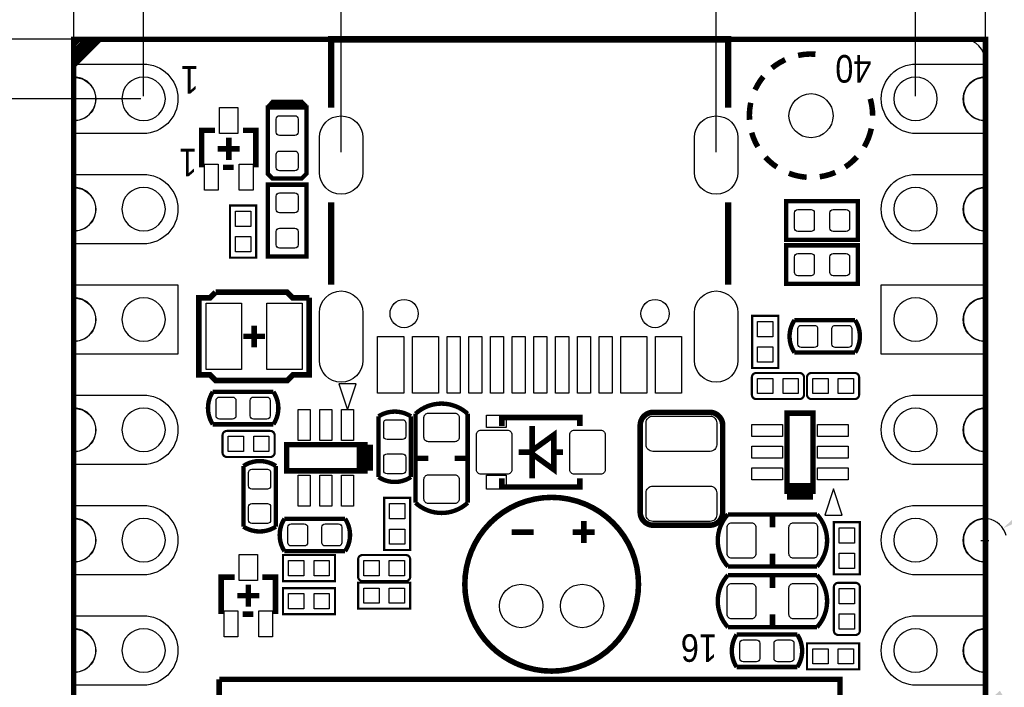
# Model space of a CAD drawing. Extents: x -3.1 to 72.3, y -97.3 to -26.1.
# Tile 13 of 15: x 23.1 to 45.8, y -55.9 to -40.5. Entities that reach past the tile are written whole.
import ezdxf
from ezdxf.enums import TextEntityAlignment as Align

# ---------------------------------------------------------------- set-up
doc = ezdxf.new("R2010")
doc.units = 0
doc.header["$MEASUREMENT"] = 0
doc.layers.get('0').update_dxf_attribs({"linetype": 'CONTINUOUS'})
doc.layers.get('Defpoints').update_dxf_attribs({"linetype": 'CONTINUOUS'})
for name, color, linetype in [('BG_OUTLINE', 254, 'CONTINUOUS'), ('PG_SILKSCREEN_TOP', 254, 'CONTINUOUS'), ('PIN_TOP', 94, 'CONTINUOUS')]:
    doc.layers.add(name, color=color, linetype=linetype)
doc.dimstyles.get("Standard").update_dxf_attribs({"dimtxt": 2, "dimasz": 2, "dimexe": 0.18, "dimexo": 0.0625, "dimgap": 0.09, "dimtad": 0, "dimtih": 1, "dimtoh": 1, "dimdec": 4, "dimzin": 0, "dimdsep": 46, "dimtxsty": 'STANDARD', "dimcen": 0.09, "dimadec": 0, "dimazin": 0, "dimtfac": 1, "dimtdec": 4, "dimtofl": 0, "dimtmove": 0, "dimatfit": 3, "dimfxl": 1, "dimtolj": 1, "dimtzin": 0, "dimarcsym": 0})

# ---------------------------------------------------------------- blocks, each defined once
blk = doc.blocks.new('*D10')
at = {"color": 0, "linetype": 'Continuous', "lineweight": -2, "transparency": 16777216}
for p, q in [((25.921, -42.357), (12.005, -42.357)), ((12.185, -44.357), (12.185, -65.397)), ((12.185, -88.617), (12.185, -67.577)), ((25.921, -90.617), (12.005, -90.617))]:
    blk.add_line(p, q, dxfattribs=at)
at = {"color": 0, "linetype": 'Continuous', "transparency": 16777216}
for points in [[(11.851, -44.357), (12.518, -44.357), (12.185, -42.357)], [(11.851, -88.617), (12.518, -88.617), (12.185, -90.617)]]:
    blk.add_solid(points, dxfattribs=at)
at = {"layer": 'Defpoints', "color": 0, "linetype": 'Continuous', "transparency": 16777216}
for p in [(25.983, -42.357), (12.185, -90.617), (25.983, -90.617)]:
    blk.add_point(p, dxfattribs=at)
at = {"color": 0, "linetype": 'Continuous', "transparency": 16777216, "insert": (12.185, -66.487), "char_height": 2, "attachment_point": 5}
blk.add_mtext('\\A1;48.26', dxfattribs=at)
blk = doc.blocks.new('*D11')
at = {"color": 0, "linetype": 'Continuous', "lineweight": -2, "transparency": 16777216}
for p, q in [((24.311, -40.987), (1.866, -40.987)), ((2.046, -42.987), (2.046, -65.397)), ((2.046, -89.987), (2.046, -67.577)), ((24.311, -91.987), (1.866, -91.987))]:
    blk.add_line(p, q, dxfattribs=at)
at = {"color": 0, "linetype": 'Continuous', "transparency": 16777216}
for points in [[(1.712, -42.987), (2.379, -42.987), (2.046, -40.987)], [(1.712, -89.987), (2.379, -89.987), (2.046, -91.987)]]:
    blk.add_solid(points, dxfattribs=at)
at = {"layer": 'Defpoints', "color": 0, "linetype": 'Continuous', "transparency": 16777216}
for p in [(2.046, -40.987), (24.373, -40.987), (24.373, -91.987)]:
    blk.add_point(p, dxfattribs=at)
at = {"color": 0, "linetype": 'Continuous', "transparency": 16777216, "insert": (2.046, -66.487), "char_height": 2, "width": 10.37528, "attachment_point": 5}
blk.add_mtext('\\A1;51.0', dxfattribs=at)
blk = doc.blocks.new('*D15')
at = {"color": 0, "linetype": 'Continuous', "lineweight": -2, "transparency": 16777216}
for p, q in [((47.709, -55.125), (45.882, -56.27)), ((52.292, -55.125), (47.709, -55.125)), ((43.673, -57.597), (43.853, -57.597)), ((43.763, -57.687), (43.763, -57.507))]:
    blk.add_line(p, q, dxfattribs=at)
blk.add_arc((43.763, -57.597), 0.5, 7.1602, 52.6961, dxfattribs=at)
at = {"color": 0, "linetype": 'Continuous', "transparency": 16777216}
blk.add_solid([(45.705, -55.987), (46.059, -56.552), (44.187, -57.332)], dxfattribs=at)
at = {"layer": 'Defpoints', "color": 0, "linetype": 'Continuous', "transparency": 16777216}
for p in [(44.187, -57.332), (43.34, -57.863)]:
    blk.add_point(p, dxfattribs=at)
at = {"color": 0, "linetype": 'Continuous', "transparency": 16777216, "insert": (54.965, -55.125), "char_height": 2, "width": 10.33333, "attachment_point": 5}
blk.add_mtext('\\A1;{\\fSimSun|b0|i0|c134|p2;φ}1.0', dxfattribs=at)
blk = doc.blocks.new('*D16')
at = {"color": 0, "linetype": 'Continuous', "lineweight": -2, "transparency": 16777216}
for p, q in [((49.107, -50.032), (47.441, -51.14)), ((51.107, -50.032), (49.107, -50.032)), ((45.27, -52.524), (45.45, -52.524)), ((45.36, -52.614), (45.36, -52.434))]:
    blk.add_line(p, q, dxfattribs=at)
blk.add_arc((45.36, -52.524), 0.5, 12.9992, 81.6757, dxfattribs=at)
at = {"color": 0, "linetype": 'Continuous', "transparency": 16777216}
blk.add_solid([(47.257, -50.862), (47.626, -51.418), (45.776, -52.248)], dxfattribs=at)
at = {"layer": 'Defpoints', "color": 0, "linetype": 'Continuous', "transparency": 16777216}
for p in [(45.776, -52.248), (44.944, -52.801)]:
    blk.add_point(p, dxfattribs=at)
at = {"color": 0, "linetype": 'Continuous', "transparency": 16777216, "insert": (53.781, -50.032), "char_height": 2, "attachment_point": 5}
blk.add_mtext('\\A1;{\\fSimSun|b0|i0|c134|p2;φ}1.0', dxfattribs=at)
blk = doc.blocks.new('*D17')
at = {"color": 0, "linetype": 'Continuous', "lineweight": -2, "transparency": 16777216}
for p, q in [((30.531, -43.59), (30.531, -37.285)), ((39.171, -43.59), (39.171, -37.285)), ((28.531, -37.465), (26.531, -37.465)), ((41.171, -37.465), (43.171, -37.465))]:
    blk.add_line(p, q, dxfattribs=at)
at = {"color": 0, "linetype": 'Continuous', "transparency": 16777216}
for points in [[(28.531, -37.132), (28.531, -37.799), (30.531, -37.465)], [(41.171, -37.132), (41.171, -37.799), (39.171, -37.465)]]:
    blk.add_solid(points, dxfattribs=at)
at = {"layer": 'Defpoints', "color": 0, "linetype": 'Continuous', "transparency": 16777216}
for p in [(39.171, -37.465), (30.531, -43.652), (39.171, -43.652)]:
    blk.add_point(p, dxfattribs=at)
at = {"color": 0, "linetype": 'Continuous', "transparency": 16777216, "insert": (34.851, -37.465), "char_height": 2, "attachment_point": 5}
blk.add_mtext('\\A1;8.64', dxfattribs=at)
blk = doc.blocks.new('*D20')
at = {"color": 0, "linetype": 'Continuous', "lineweight": -2, "transparency": 16777216}
for p, q in [((24.373, -40.925), (24.373, -27.272)), ((45.374, -40.925), (45.374, -27.272)), ((26.373, -27.452), (32.283, -27.452)), ((43.374, -27.452), (37.463, -27.452))]:
    blk.add_line(p, q, dxfattribs=at)
at = {"color": 0, "linetype": 'Continuous', "transparency": 16777216}
for points in [[(26.373, -27.118), (26.373, -27.785), (24.373, -27.452)], [(43.374, -27.118), (43.374, -27.785), (45.374, -27.452)]]:
    blk.add_solid(points, dxfattribs=at)
at = {"layer": 'Defpoints', "color": 0, "linetype": 'Continuous', "transparency": 16777216}
for p in [(24.373, -27.452), (24.373, -40.987), (45.374, -40.987)]:
    blk.add_point(p, dxfattribs=at)
at = {"color": 0, "linetype": 'Continuous', "transparency": 16777216, "insert": (34.873, -27.452), "char_height": 2, "attachment_point": 5}
blk.add_mtext('\\A1;21.0', dxfattribs=at)
blk = doc.blocks.new('*D21')
at = {"color": 0, "linetype": 'Continuous', "lineweight": -2, "transparency": 16777216}
for p, q in [((25.983, -42.295), (25.983, -32.524)), ((43.763, -42.295), (43.763, -32.524)), ((27.983, -32.704), (31.117, -32.704)), ((41.763, -32.704), (38.63, -32.704))]:
    blk.add_line(p, q, dxfattribs=at)
at = {"color": 0, "linetype": 'Continuous', "transparency": 16777216}
for points in [[(27.983, -32.371), (27.983, -33.037), (25.983, -32.704)], [(41.763, -32.371), (41.763, -33.037), (43.763, -32.704)]]:
    blk.add_solid(points, dxfattribs=at)
at = {"layer": 'Defpoints', "color": 0, "linetype": 'Continuous', "transparency": 16777216}
for p in [(43.763, -32.704), (25.983, -42.357), (43.763, -42.357)]:
    blk.add_point(p, dxfattribs=at)
at = {"color": 0, "linetype": 'Continuous', "transparency": 16777216, "insert": (34.873, -32.704), "char_height": 2, "width": 10.66667, "attachment_point": 5}
blk.add_mtext('\\A1;17.78', dxfattribs=at)

msp = doc.modelspace()

# ---------------------------------------------------------------- linework, layer by layer
at = {"layer": 'BG_OUTLINE'}
for points in [[(45.36998, -57.10461), (45.36998, -55.56435, -1.020488), (45.36998, -54.56461), (45.36998, -53.02435, -1.020488), (45.36998, -52.02461), (45.36998, -50.48435, -1.020488), (45.36998, -49.48461), (45.36998, -47.94435, -1.020488), (45.36998, -46.94461), (45.36998, -45.40435, -1.020488), (45.36998, -44.40461), (45.36998, -42.86435, -1.020488), (45.36998, -41.86461), (45.36998, -41.49453, 0.414149), (44.87011, -40.99466), (24.87015, -40.99466, 0.414224), (24.37003, -41.49453), (24.37003, -41.86461, -1.020355), (24.37003, -42.86435), (24.37003, -44.40461, -1.020355), (24.37003, -45.40435), (24.37003, -46.94461, -1.020355), (24.37003, -47.94435), (24.37003, -49.48461, -1.020355), (24.37003, -50.48435), (24.37003, -52.02461, -1.020355), (24.37003, -53.02435), (24.37003, -54.56461, -1.020355), (24.37003, -55.56435), (24.37003, -57.10461, -1.020355)], [(26.48356, -42.35737, 1), (25.48331, -42.35737)], [(44.26356, -42.35737, 1), (43.26331, -42.35737)], [(25.48331, -42.35737, 1), (26.48356, -42.35737)], [(43.26331, -42.35737, 1), (44.26356, -42.35737)], [(26.48356, -44.89737, 1), (25.48331, -44.89737)], [(44.26356, -44.89737, 1), (43.26331, -44.89737)], [(25.48331, -44.89737, 1), (26.48356, -44.89737)], [(43.26331, -44.89737, 1), (44.26356, -44.89737)], [(26.48356, -47.43737, 1), (25.48331, -47.43737)], [(44.26356, -47.43737, 1), (43.26331, -47.43737)], [(25.48331, -47.43737, 1), (26.48356, -47.43737)], [(43.26331, -47.43737, 1), (44.26356, -47.43737)], [(26.48356, -49.97737, 1), (25.48331, -49.97737)], [(44.26356, -49.97737, 1), (43.26331, -49.97737)], [(25.48331, -49.97737, 1), (26.48356, -49.97737)], [(43.26331, -49.97737, 1), (44.26356, -49.97737)], [(26.48356, -52.51737, 1), (25.48331, -52.51737)], [(44.26356, -52.51737, 1), (43.26331, -52.51737)], [(25.48331, -52.51737, 1), (26.48356, -52.51737)], [(43.26331, -52.51737, 1), (44.26356, -52.51737)], [(26.48356, -55.05737, 1), (25.48331, -55.05737)], [(44.26356, -55.05737, 1), (43.26331, -55.05737)], [(25.48331, -55.05737, 1), (26.48356, -55.05737)], [(43.26331, -55.05737, 1), (44.26356, -55.05737)]]:
    msp.add_lwpolyline(points, format="xyb", dxfattribs=at)
at = {"layer": 'PG_SILKSCREEN_TOP'}
for points, const_width in [([(34.87343, -91.98745), (45.37354, -91.98745), (45.37354, -40.98729), (24.37333, -40.98729), (24.37333, -91.98745), (34.87343, -91.98745)], 0.127), ([(24.37333, -40.98729), (24.4734, -41.08737)], 0.127), ([(24.67356, -40.98729), (24.37333, -41.28727), (24.37333, -41.48742), (24.87345, -40.98729), (24.77338, -40.98729), (24.37333, -41.38734)], 0.127), ([(24.97353, -40.98729), (24.87345, -40.98729), (24.37333, -41.48742), (24.37333, -41.5875), (24.97353, -40.98729)], 0.127), ([(39.44543, -42.56032), (39.44543, -40.98729), (30.30143, -40.98729), (30.30143, -42.56032)], 0.15011), ([(28.85846, -42.55905), (28.96006, -42.44221), (29.62046, -42.44221), (29.71444, -42.54127)], 0.127), ([(28.84576, -44.08051), (28.84576, -42.55651), (29.73476, -42.55651), (29.73476, -44.08051), (29.62046, -44.19481), (28.95244, -44.19481), (28.84576, -44.08813), (28.84576, -44.05511)], 0.1016), ([(27.62605, -43.08406), (27.31897, -43.08406), (27.31897, -43.93395)], 0.127), ([(28.56915, -43.93395), (28.56915, -43.08406), (28.26918, -43.08406)], 0.127), ([(27.94406, -43.76301), (27.94406, -43.25501)], 0.127), ([(27.69006, -43.50901), (28.19806, -43.50901)], 0.127), ([(27.81198, -43.93395), (28.05912, -43.93395)], 0.127), ([(29.73476, -44.33451), (29.73476, -45.98551), (28.84576, -45.98551), (28.84576, -44.33451), (29.73476, -44.33451)], 0.1016), ([(30.30143, -44.74421), (30.30143, -46.64032)], 0.15011), ([(39.44543, -46.64032), (39.44543, -44.74421)], 0.15011), ([(42.43476, -45.60451), (40.78376, -45.60451), (40.78376, -44.71551), (42.43476, -44.71551), (42.43476, -45.60451)], 0.1016), ([(28.57423, -44.81406), (28.57423, -46.01395), (27.97429, -46.01395), (27.97429, -44.81406), (28.57423, -44.81406)], 0.05004), ([(42.43476, -46.62051), (40.78376, -46.62051), (40.78376, -45.73151), (42.43476, -45.73151), (42.43476, -46.62051)], 0.1016), ([(29.79826, -46.93801), (29.79826, -48.71601), (29.41726, -48.71601), (29.29026, -48.84301), (27.63926, -48.84301), (27.51226, -48.71601), (27.25826, -48.71601), (27.25826, -46.93801), (27.51226, -46.93801), (27.63926, -46.81101)], 0.13005), ([(27.63926, -46.81101), (29.29026, -46.81101), (29.41726, -46.93801), (29.79826, -46.93801)], 0.13005), ([(40.60088, -47.35406), (40.60088, -48.55395), (40.00093, -48.55395), (40.00093, -47.35406), (40.60088, -47.35406)], 0.05004), ([(28.52826, -47.57707), (28.52826, -48.07694)], 0.127), ([(40.97426, -47.45363), (42.37126, -47.45363)], 0.1016), ([(28.27832, -47.82701), (28.7782, -47.82701)], 0.127), ([(42.37126, -48.20039), (40.97426, -48.20039)], 0.1016), ([(27.57576, -49.10463), (28.97276, -49.10463)], 0.1016), ([(31.39338, -51.06551), (31.39338, -49.66851)], 0.1016), ([(32.14014, -49.66851), (32.14014, -51.06551)], 0.1016), ([(34.23234, -49.89406), (34.23234, -49.69391), (36.03218, -49.69391), (36.03218, -49.89406)], 0.127), ([(40.80129, -49.59408), (40.80129, -51.39393), (41.40123, -51.39393), (41.40123, -49.59408), (40.80129, -49.59408)], 0.127), ([(28.97276, -49.85139), (27.57576, -49.85139)], 0.1016), ([(34.93236, -49.89406), (34.93236, -51.09395)], 0.127), ([(34.87826, -50.49401), (35.43223, -50.09396), (35.43223, -50.19403)], 0.127), ([(35.43223, -50.09396), (35.43223, -50.89406)], 0.127), ([(29.27934, -50.92098), (31.07918, -50.92098), (31.07918, -50.32103), (29.27934, -50.32103), (29.27934, -50.92098)], 0.127), ([(31.07918, -50.92098), (31.07918, -50.32103)], 0.381), ([(32.54146, -50.63371), (32.28746, -50.63371)], 0.127), ([(33.40506, -50.63371), (33.15106, -50.63371)], 0.127), ([(34.62426, -50.49401), (34.87826, -50.49401)], 0.127), ([(35.43223, -50.79398), (35.43223, -50.89406), (34.87826, -50.49401)], 0.127), ([(35.43223, -50.49401), (35.64026, -50.49401)], 0.127), ([(28.28188, -52.20851), (28.28188, -50.81151)], 0.1016), ([(29.02864, -50.81151), (29.02864, -52.20851)], 0.1016), ([(36.03218, -51.09395), (36.03218, -51.29411), (34.23234, -51.29411), (34.23234, -51.09395)], 0.127), ([(40.80129, -51.39393), (41.40123, -51.39393)], 0.381), ([(31.52368, -52.74495), (31.52368, -51.54506), (32.12363, -51.54506), (32.12363, -52.74495), (31.52368, -52.74495)], 0.05004), ([(40.46626, -51.96721), (40.46626, -52.22121)], 0.127), ([(29.22676, -52.02563), (30.62376, -52.02563)], 0.1016), ([(36.12134, -52.07947), (36.12134, -52.58747)], 0.127), ([(41.88079, -53.30375), (41.88079, -52.10386), (42.48073, -52.10386), (42.48073, -53.30375), (41.88079, -53.30375)], 0.05004), ([(34.46043, -52.33347), (34.96843, -52.33347)], 0.127), ([(35.86734, -52.33347), (36.37534, -52.33347)], 0.127), ([(29.19171, -52.86103), (30.3916, -52.86103), (30.3916, -53.46098), (29.19171, -53.46098), (29.19171, -52.86103)], 0.05004), ([(30.62376, -52.77239), (29.22676, -52.77239)], 0.1016), ([(40.46626, -52.83081), (40.46626, -53.08481)], 0.127), ([(28.07665, -53.37106), (27.76956, -53.37106), (27.76956, -54.22095)], 0.127), ([(28.39466, -54.05001), (28.39466, -53.54201)], 0.127), ([(29.01975, -54.22095), (29.01975, -53.37106), (28.71978, -53.37106)], 0.127), ([(32.12363, -54.09598), (30.92373, -54.09598), (30.92373, -53.49603), (32.12363, -53.49603), (32.12363, -54.09598)], 0.05004), ([(40.46626, -53.36421), (40.46626, -53.61821)], 0.127), ([(28.14066, -53.79601), (28.64866, -53.79601)], 0.127), ([(30.3916, -54.22298), (29.19171, -54.22298), (29.19171, -53.62303), (30.3916, -53.62303), (30.3916, -54.22298)], 0.05004), ([(28.26258, -54.22095), (28.50972, -54.22095)], 0.127), ([(40.46626, -54.22781), (40.46626, -54.48181)], 0.127), ([(39.64076, -54.69263), (41.03776, -54.69263)], 0.1016), ([(42.46321, -55.49298), (41.26331, -55.49298), (41.26331, -54.89303), (42.46321, -54.89303), (42.46321, -55.49298)], 0.05004), ([(41.03776, -55.43939), (39.64076, -55.43939)], 0.1016), ([(38.50081, -55.72361), (27.72384, -55.72361)], 0.127), ([(27.72384, -55.72361), (27.72384, -60.2504), (42.02303, -60.2504), (42.02303, -55.72361), (38.50081, -55.72361)], 0.127)]:
    msp.add_lwpolyline(points, dxfattribs=dict(at, const_width=const_width))
for points, const_width in [([(41.45635, -41.3307, 0.0707), (41.05783, -41.35864)], 0.127), ([(40.76014, -41.45796, 0.063404), (40.4561, -41.6482)], 0.127), ([(40.25646, -41.84785, 0.063426), (40.06596, -42.15188)], 0.127), ([(39.9669, -42.44957, 0.007798), (39.95826, -42.49301)], 0.127), ([(42.77487, -42.74701, 0.069654), (42.72026, -42.35712)], 0.127), ([(39.95826, -42.49301, 0.061689), (39.93845, -42.84149)], 0.127), ([(39.99001, -43.13715, 0.062517), (40.12869, -43.46252)], 0.127), ([(42.58157, -43.46227, 0.079392), (42.74337, -43.04444)], 0.127), ([(40.30446, -43.7023, 0.061338), (40.56761, -43.92861)], 0.127), ([(42.14266, -43.92836, 0.062613), (42.41063, -43.69671)], 0.127), ([(41.55617, -44.15264, 0.065827), (41.91457, -44.05206)], 0.127), ([(40.84548, -44.07238, 0.074119), (41.25417, -44.16331)], 0.127), ([(40.97426, -48.20039, -0.303685), (40.97426, -47.45363)], 0.1016), ([(42.37126, -48.20039, 0.294166), (42.37126, -47.45363)], 0.1016), ([(40.14317, -48.67003), (41.09339, -48.67003, -0.413469), (41.19321, -48.77011), (41.19321, -49.1699, -0.413469), (41.09339, -49.26998), (40.09313, -49.26998, -0.413469), (39.99331, -49.1699), (39.99331, -48.77011, -0.413469), (40.09313, -48.67003), (40.14317, -48.67003)], 0.05004), ([(42.31335, -49.26998), (41.36313, -49.26998, -0.413469), (41.26331, -49.1699), (41.26331, -48.77011, -0.413469), (41.36313, -48.67003), (42.36339, -48.67003, -0.413469), (42.46321, -48.77011), (42.46321, -49.1699, -0.413469), (42.36339, -49.26998), (42.31335, -49.26998)], 0.05004), ([(27.57576, -49.10463, 0.294144), (27.57576, -49.85139)], 0.1016), ([(28.97276, -49.10463, -0.303708), (28.97276, -49.85139)], 0.1016), ([(33.44621, -51.6591), (33.44621, -49.60831, 0.389609), (32.24631, -49.60831)], 0.1016), ([(32.14014, -49.66851, 0.294144), (31.39338, -49.66851)], 0.1016), ([(32.24631, -49.60831), (32.24631, -51.6591, 0.389673), (33.44621, -51.6591)], 0.1016), ([(37.72077, -49.57503), (39.02075, -49.57503, -0.414207), (39.32072, -49.87501), (39.32072, -51.875, -0.414207), (39.02075, -52.17498), (37.72077, -52.17498, -0.414207), (37.4208, -51.875), (37.4208, -49.87501, -0.414207), (37.72077, -49.57503)], 0.127), ([(27.95117, -50.00353), (28.90139, -50.00353, -0.413469), (29.00121, -50.10361), (29.00121, -50.5034, -0.413469), (28.90139, -50.60348), (27.90113, -50.60348, -0.413469), (27.80131, -50.5034), (27.80131, -50.10361, -0.413469), (27.90113, -50.00353), (27.95117, -50.00353)], 0.05004), ([(28.28188, -50.81151, -0.303739), (29.02864, -50.81151)], 0.1016), ([(32.14014, -51.06551, -0.303708), (31.39338, -51.06551)], 0.1016), ([(33.38144, -53.53337, 1), (37.38143, -53.53337, 1), (33.38144, -53.53337)], 0.127), ([(41.49166, -51.92606), (39.44086, -51.92606, 0.389609), (39.44086, -53.12595)], 0.1016), ([(39.44086, -53.12595), (41.49166, -53.12595, 0.389673), (41.49166, -51.92606)], 0.1016), ([(28.28188, -52.20851, 0.294115), (29.02864, -52.20851)], 0.1016), ([(29.22676, -52.02563, 0.294144), (29.22676, -52.77239)], 0.1016), ([(30.62376, -52.02563, -0.303708), (30.62376, -52.77239)], 0.1016), ([(31.97377, -53.46098), (31.02356, -53.46098, -0.413469), (30.92373, -53.3609), (30.92373, -52.96111, -0.413469), (31.02356, -52.86103), (32.02381, -52.86103, -0.413469), (32.12363, -52.96111), (32.12363, -53.3609, -0.413469), (32.02381, -53.46098), (31.97377, -53.46098)], 0.05004), ([(41.49166, -53.32306), (39.44086, -53.32306, 0.389609), (39.44086, -54.52295)], 0.1016), ([(39.44086, -54.52295), (41.49166, -54.52295, 0.389673), (41.49166, -53.32306)], 0.1016), ([(42.48073, -53.65072), (42.48073, -54.60093, -0.413469), (42.38066, -54.70075), (41.98086, -54.70075, -0.413469), (41.88079, -54.60093), (41.88079, -53.60068, -0.413469), (41.98086, -53.50086), (42.38066, -53.50086, -0.413469), (42.48073, -53.60068), (42.48073, -53.65072)], 0.05004), ([(39.64076, -54.69263, 0.294144), (39.64076, -55.43939)], 0.1016), ([(41.03776, -54.69263, -0.303708), (41.03776, -55.43939)], 0.1016)]:
    msp.add_lwpolyline(points, format="xyb", dxfattribs=dict(at, const_width=const_width))
for points in [[(30.67913, -49.52093), (30.87928, -48.92098), (30.47923, -48.92098)], [(33.88233, -49.92403), (33.88233, -49.64412), (34.33216, -49.64412), (34.33216, -49.92403)], [(33.88233, -51.34389), (33.88233, -51.0241), (34.33216, -51.0241), (34.33216, -51.34389)], [(41.87139, -51.34008), (41.67124, -51.94003), (42.07129, -51.94003)]]:
    msp.add_lwpolyline(points, close=True, dxfattribs=at)
at = {"layer": 'PIN_TOP'}
for points in [[(24.37003, -41.5574, -0.0010716), (24.37346, -41.5574), (25.9734, -41.5574, -1), (25.9734, -43.15734), (24.37346, -43.15734, -0.0010716), (24.37003, -43.15733, -0.0010716)], [(45.37354, -43.15734, -0.00003969), (45.37341, -43.15734), (43.77347, -43.15734, -1), (43.77347, -41.5574), (45.37341, -41.5574, -0.00003969), (45.37354, -41.5574, -0.00003969)], [(24.37003, -44.0974, -0.0010716), (24.37346, -44.0974), (25.9734, -44.0974, -1), (25.9734, -45.69734), (24.37346, -45.69734, -0.0010716), (24.37003, -45.69733, -0.0010716)], [(45.37354, -45.69734, -0.00003969), (45.37341, -45.69734), (43.77347, -45.69734, -1), (43.77347, -44.0974), (45.37341, -44.0974, -0.00003969), (45.37354, -44.0974, -0.00003969)], [(24.37003, -49.1774, -0.0010716), (24.37346, -49.1774), (25.9734, -49.1774, -1), (25.9734, -50.77734), (24.37346, -50.77734, -0.0010716), (24.37003, -50.77733, -0.0010716)], [(45.37354, -50.77734, -0.00003969), (45.37341, -50.77734), (43.77347, -50.77734, -1), (43.77347, -49.1774), (45.37341, -49.1774, -0.00003969), (45.37354, -49.1774, -0.00003969)], [(24.37003, -51.7174, -0.0010716), (24.37346, -51.7174), (25.9734, -51.7174, -1), (25.9734, -53.31734), (24.37346, -53.31734, -0.0010716), (24.37003, -53.31733, -0.0010716)], [(45.37354, -53.31734, -0.00003969), (45.37341, -53.31734), (43.77347, -53.31734, -1), (43.77347, -51.7174), (45.37341, -51.7174, -0.00003969), (45.37354, -51.7174, -0.00003969)], [(24.37003, -54.2574, -0.0010716), (24.37346, -54.2574), (25.9734, -54.2574, -1), (25.9734, -55.85734), (24.37346, -55.85734, -0.0010716), (24.37003, -55.85733, -0.0010716)], [(45.37354, -55.85734, -0.00003969), (45.37341, -55.85734), (43.77347, -55.85734, -1), (43.77347, -54.2574), (45.37341, -54.2574, -0.00003969), (45.37354, -54.2574, -0.00003969)]]:
    msp.add_lwpolyline(points, format="xyb", dxfattribs=at)
for points in [[(28.15412, -43.15899), (27.734, -43.15899), (27.734, -42.55905), (28.15412, -42.55905)], [(27.70403, -44.45897), (27.38399, -44.45897), (27.38399, -43.85902), (27.70403, -43.85902)], [(28.50413, -44.45897), (28.18409, -44.45897), (28.18409, -43.85902), (28.50413, -43.85902)], [(28.09887, -44.94626), (28.44965, -44.94626), (28.44965, -45.29704), (28.09887, -45.29704)], [(28.44965, -45.88175), (28.09887, -45.88175), (28.09887, -45.53097), (28.44965, -45.53097)], [(27.42184, -48.58901), (27.42184, -47.06501), (28.23464, -47.06501), (28.23464, -48.58901)], [(28.82188, -48.58901), (28.82188, -47.06501), (29.63468, -47.06501), (29.63468, -48.58901)], [(40.12552, -47.48626), (40.47629, -47.48626), (40.47629, -47.83704), (40.12552, -47.83704)], [(31.97352, -47.83234), (31.97352, -49.13231), (31.37357, -49.13231), (31.37357, -47.83234)], [(32.77336, -47.83234), (32.77336, -49.13231), (32.17341, -49.13231), (32.17341, -47.83234)], [(33.27349, -47.83234), (33.27349, -49.13231), (32.97351, -49.13231), (32.97351, -47.83234)], [(33.77361, -47.83234), (33.77361, -49.13231), (33.47364, -49.13231), (33.47364, -47.83234)], [(34.27349, -47.83234), (34.27349, -49.13231), (33.97351, -49.13231), (33.97351, -47.83234)], [(34.77361, -47.83234), (34.77361, -49.13231), (34.47364, -49.13231), (34.47364, -47.83234)], [(35.27374, -47.83234), (35.27374, -49.13231), (34.97376, -49.13231), (34.97376, -47.83234)], [(35.77361, -47.83234), (35.77361, -49.13231), (35.47364, -49.13231), (35.47364, -47.83234)], [(36.27374, -47.83234), (36.27374, -49.13231), (35.97376, -49.13231), (35.97376, -47.83234)], [(36.77361, -47.83234), (36.77361, -49.13231), (36.47363, -49.13231), (36.47363, -47.83234)], [(37.57345, -47.83234), (37.57345, -49.13231), (36.97351, -49.13231), (36.97351, -47.83234)], [(38.37355, -47.83234), (38.37355, -49.13231), (37.77361, -49.13231), (37.77361, -47.83234)], [(40.47629, -48.42175), (40.12552, -48.42175), (40.12552, -48.07097), (40.47629, -48.07097)], [(40.12552, -49.14539), (40.12552, -48.79462), (40.47629, -48.79462), (40.47629, -49.14539)], [(41.06113, -48.79449), (41.06113, -49.14527), (40.71035, -49.14527), (40.71035, -48.79449)], [(41.39552, -49.14539), (41.39552, -48.79462), (41.74629, -48.79462), (41.74629, -49.14539)], [(42.33113, -48.79449), (42.33113, -49.14527), (41.98035, -49.14527), (41.98035, -48.79449)], [(29.53969, -49.50976), (29.81909, -49.50976), (29.81909, -50.22096), (29.53969, -50.22096)], [(30.03956, -49.50976), (30.31896, -49.50976), (30.31896, -50.22096), (30.03956, -50.22096)], [(30.53943, -49.50976), (30.81883, -49.50976), (30.81883, -50.22096), (30.53943, -50.22096)], [(40.70121, -49.85443), (40.70121, -50.13383), (39.99001, -50.13383), (39.99001, -49.85443)], [(42.21251, -49.85443), (42.21251, -50.13383), (41.50131, -50.13383), (41.50131, -49.85443)], [(27.93352, -50.47889), (27.93352, -50.12812), (28.28429, -50.12812), (28.28429, -50.47889)], [(28.86913, -50.12799), (28.86913, -50.47877), (28.51835, -50.47877), (28.51835, -50.12799)], [(40.70121, -50.35431), (40.70121, -50.63371), (39.99001, -50.63371), (39.99001, -50.35431)], [(42.21251, -50.35431), (42.21251, -50.63371), (41.50131, -50.63371), (41.50131, -50.35431)], [(29.53969, -51.02106), (29.81909, -51.02106), (29.81909, -51.73226), (29.53969, -51.73226)], [(30.03956, -51.02106), (30.31896, -51.02106), (30.31896, -51.73226), (30.03956, -51.73226)], [(30.53943, -51.02106), (30.81883, -51.02106), (30.81883, -51.73226), (30.53943, -51.73226)], [(40.70121, -50.85418), (40.70121, -51.13358), (39.99001, -51.13358), (39.99001, -50.85418)], [(42.21251, -50.85418), (42.21251, -51.13358), (41.50131, -51.13358), (41.50131, -50.85418)], [(31.64827, -51.67726), (31.99904, -51.67726), (31.99904, -52.02804), (31.64827, -52.02804)], [(31.99904, -52.61275), (31.64827, -52.61275), (31.64827, -52.26197), (31.99904, -52.26197)], [(42.00537, -52.23606), (42.35615, -52.23606), (42.35615, -52.58684), (42.00537, -52.58684)], [(42.35615, -53.17155), (42.00537, -53.17155), (42.00537, -52.82077), (42.35615, -52.82077)], [(28.60471, -53.44599), (28.1846, -53.44599), (28.1846, -52.84605), (28.60471, -52.84605)], [(29.32392, -53.33639), (29.32392, -52.98562), (29.67469, -52.98562), (29.67469, -53.33639)], [(30.25952, -52.98549), (30.25952, -53.33627), (29.90875, -53.33627), (29.90875, -52.98549)], [(31.05594, -53.33639), (31.05594, -52.98562), (31.40672, -52.98562), (31.40672, -53.33639)], [(31.99155, -52.98549), (31.99155, -53.33627), (31.64078, -53.33627), (31.64078, -52.98549)], [(31.05594, -53.97139), (31.05594, -53.62062), (31.40672, -53.62062), (31.40672, -53.97139)], [(31.99155, -53.62049), (31.99155, -53.97127), (31.64078, -53.97127), (31.64078, -53.62049)], [(42.00537, -53.63306), (42.35615, -53.63306), (42.35615, -53.98384), (42.00537, -53.98384)], [(29.32392, -54.09839), (29.32392, -53.74762), (29.67469, -53.74762), (29.67469, -54.09839)], [(30.25952, -53.74749), (30.25952, -54.09827), (29.90875, -54.09827), (29.90875, -53.74749)], [(28.15463, -54.74597), (27.83459, -54.74597), (27.83459, -54.14602), (28.15463, -54.14602)], [(28.95473, -54.74597), (28.63469, -54.74597), (28.63469, -54.14602), (28.95473, -54.14602)], [(42.35615, -54.56855), (42.00537, -54.56855), (42.00537, -54.21777), (42.35615, -54.21777)], [(41.39552, -55.36839), (41.39552, -55.01762), (41.74629, -55.01762), (41.74629, -55.36839)], [(42.33113, -55.01749), (42.33113, -55.36827), (41.98035, -55.36827), (41.98035, -55.01749)]]:
    msp.add_lwpolyline(points, close=True, dxfattribs=at)
for points in [[(29.46806, -42.74701, -0.414214), (29.54426, -42.82321), (29.54426, -43.12801, -0.414214), (29.46806, -43.20421), (29.11246, -43.20421, -0.414214), (29.03626, -43.12801), (29.03626, -42.82321, -0.414214), (29.11246, -42.74701)], [(30.03131, -44.05231), (30.03131, -43.25221, -1), (31.0313, -43.25221), (31.0313, -44.05231, -1)], [(38.67137, -44.05231), (38.67137, -43.25221, -1), (39.67137, -43.25221), (39.67137, -44.05231, -1)], [(29.46806, -43.55981, -0.414214), (29.54426, -43.63601), (29.54426, -43.94081, -0.414214), (29.46806, -44.01701), (29.11246, -44.01701, -0.414214), (29.03626, -43.94081), (29.03626, -43.63601, -0.414214), (29.11246, -43.55981)], [(29.11246, -44.98221, -0.414214), (29.03626, -44.90601), (29.03626, -44.60121, -0.414214), (29.11246, -44.52501), (29.46806, -44.52501, -0.414214), (29.54426, -44.60121), (29.54426, -44.90601, -0.414214), (29.46806, -44.98221)], [(40.97426, -44.98221, -0.414214), (41.05046, -44.90601), (41.35526, -44.90601, -0.414214), (41.43146, -44.98221), (41.43146, -45.33781, -0.414214), (41.35526, -45.41401), (41.05046, -45.41401, -0.414214), (40.97426, -45.33781)], [(41.78706, -44.98221, -0.414214), (41.86326, -44.90601), (42.16806, -44.90601, -0.414214), (42.24426, -44.98221), (42.24426, -45.33781, -0.414214), (42.16806, -45.41401), (41.86326, -45.41401, -0.414214), (41.78706, -45.33781)], [(29.11246, -45.79501, -0.414214), (29.03626, -45.71881), (29.03626, -45.41401, -0.414214), (29.11246, -45.33781), (29.46806, -45.33781, -0.414214), (29.54426, -45.41401), (29.54426, -45.71881, -0.414214), (29.46806, -45.79501)], [(40.97426, -45.99821, -0.414214), (41.05046, -45.92201), (41.35526, -45.92201, -0.414214), (41.43146, -45.99821), (41.43146, -46.35381, -0.414214), (41.35526, -46.43001), (41.05046, -46.43001, -0.414214), (40.97426, -46.35381)], [(41.78706, -45.99821, -0.414214), (41.86326, -45.92201), (42.16806, -45.92201, -0.414214), (42.24426, -45.99821), (42.24426, -46.35381, -0.414214), (42.16806, -46.43001), (41.86326, -46.43001, -0.414214), (41.78706, -46.35381)], [(30.03131, -48.38238), (30.03131, -47.2823, -1), (31.0313, -47.2823), (31.0313, -48.38238, -1)], [(38.67137, -48.38238), (38.67137, -47.2823, -1), (39.67137, -47.2823), (39.67137, -48.38238, -1)], [(41.05046, -47.64921, -0.414214), (41.12666, -47.57301), (41.43146, -47.57301, -0.414214), (41.50766, -47.64921), (41.50766, -48.00481, -0.414214), (41.43146, -48.08101), (41.12666, -48.08101, -0.414214), (41.05046, -48.00481)], [(41.83786, -47.64921, -0.414214), (41.91406, -47.57301), (42.21886, -47.57301, -0.414214), (42.29506, -47.64921), (42.29506, -48.00481, -0.414214), (42.21886, -48.08101), (41.91406, -48.08101, -0.414214), (41.83786, -48.00481)], [(28.10916, -49.65581, -0.414214), (28.03296, -49.73201), (27.72816, -49.73201, -0.414214), (27.65196, -49.65581), (27.65196, -49.30021, -0.414214), (27.72816, -49.22401), (28.03296, -49.22401, -0.414214), (28.10916, -49.30021)], [(28.89656, -49.65581, -0.414214), (28.82036, -49.73201), (28.51556, -49.73201, -0.414214), (28.43936, -49.65581), (28.43936, -49.30021, -0.414214), (28.51556, -49.22401), (28.82036, -49.22401, -0.414214), (28.89656, -49.30021)], [(32.54146, -49.59231), (33.15106, -49.59231, -0.414214), (33.25266, -49.69391), (33.25266, -50.15111, -0.414214), (33.15106, -50.25271), (32.54146, -50.25271, -0.414214), (32.43986, -50.15111), (32.43986, -49.69391, -0.414214)], [(37.71036, -49.66216), (39.03116, -49.66216, -0.414214), (39.18356, -49.81456), (39.18356, -50.32256, -0.414214), (39.03116, -50.47496), (37.71036, -50.47496, -0.414214), (37.55796, -50.32256), (37.55796, -49.81456, -0.414214)], [(31.58896, -50.20191, -0.414214), (31.51276, -50.12571), (31.51276, -49.82091, -0.414214), (31.58896, -49.74471), (31.94456, -49.74471, -0.414214), (32.02076, -49.82091), (32.02076, -50.12571, -0.414214), (31.94456, -50.20191)], [(34.46373, -50.08761), (34.46373, -50.90041, -0.414214), (34.36213, -51.00201), (33.75253, -51.00201, -0.414214), (33.65093, -50.90041), (33.65093, -50.08761, -0.414214), (33.75253, -49.98601), (34.36213, -49.98601, -0.414214)], [(36.61359, -50.08761), (36.61359, -50.90041, -0.414214), (36.51199, -51.00201), (35.90239, -51.00201, -0.414214), (35.80079, -50.90041), (35.80079, -50.08761, -0.414214), (35.90239, -49.98601), (36.51199, -49.98601, -0.414214)], [(31.58896, -50.98931, -0.414214), (31.51276, -50.91311), (31.51276, -50.60831, -0.414214), (31.58896, -50.53211), (31.94456, -50.53211, -0.414214), (32.02076, -50.60831), (32.02076, -50.91311, -0.414214), (31.94456, -50.98931)], [(28.83306, -50.88771, -0.414214), (28.90926, -50.96391), (28.90926, -51.26871, -0.414214), (28.83306, -51.34491), (28.47746, -51.34491, -0.414214), (28.40126, -51.26871), (28.40126, -50.96391, -0.414214), (28.47746, -50.88771)], [(32.54146, -51.01471), (33.15106, -51.01471, -0.414214), (33.25266, -51.11631), (33.25266, -51.57351, -0.414214), (33.15106, -51.67511), (32.54146, -51.67511, -0.414214), (32.43986, -51.57351), (32.43986, -51.11631, -0.414214)], [(37.71036, -51.27506), (39.03116, -51.27506, -0.414214), (39.18356, -51.42746), (39.18356, -51.93546, -0.414214), (39.03116, -52.08786), (37.71036, -52.08786, -0.414214), (37.55796, -51.93546), (37.55796, -51.42746, -0.414214)], [(28.83306, -51.67511, -0.414214), (28.90926, -51.75131), (28.90926, -52.05611, -0.414214), (28.83306, -52.13231), (28.47746, -52.13231, -0.414214), (28.40126, -52.05611), (28.40126, -51.75131, -0.414214), (28.47746, -51.67511)], [(29.76016, -52.57681, -0.414214), (29.68396, -52.65301), (29.37916, -52.65301, -0.414214), (29.30296, -52.57681), (29.30296, -52.22121, -0.414214), (29.37916, -52.14501), (29.68396, -52.14501, -0.414214), (29.76016, -52.22121)], [(30.54756, -52.57681, -0.414214), (30.47136, -52.65301), (30.16656, -52.65301, -0.414214), (30.09036, -52.57681), (30.09036, -52.22121, -0.414214), (30.16656, -52.14501), (30.47136, -52.14501, -0.414214), (30.54756, -52.22121)], [(39.42486, -52.83081), (39.42486, -52.22121, -0.414214), (39.52646, -52.11961), (39.98366, -52.11961, -0.414214), (40.08526, -52.22121), (40.08526, -52.83081, -0.414214), (39.98366, -52.93241), (39.52646, -52.93241, -0.414214)], [(40.84726, -52.83081), (40.84726, -52.22121, -0.414214), (40.94886, -52.11961), (41.40606, -52.11961, -0.414214), (41.50766, -52.22121), (41.50766, -52.83081, -0.414214), (41.40606, -52.93241), (40.94886, -52.93241, -0.414214)], [(39.42486, -54.22781), (39.42486, -53.61821, -0.414214), (39.52646, -53.51661), (39.98366, -53.51661, -0.414214), (40.08526, -53.61821), (40.08526, -54.22781, -0.414214), (39.98366, -54.32941), (39.52646, -54.32941, -0.414214)], [(40.84726, -54.22781), (40.84726, -53.61821, -0.414214), (40.94886, -53.51661), (41.40606, -53.51661, -0.414214), (41.50766, -53.61821), (41.50766, -54.22781, -0.414214), (41.40606, -54.32941), (40.94886, -54.32941, -0.414214)], [(40.17416, -55.24381, -0.414214), (40.09796, -55.32001), (39.79316, -55.32001, -0.414214), (39.71696, -55.24381), (39.71696, -54.88821, -0.414214), (39.79316, -54.81201), (40.09796, -54.81201, -0.414214), (40.17416, -54.88821)], [(40.96156, -55.24381, -0.414214), (40.88536, -55.32001), (40.58056, -55.32001, -0.414214), (40.50436, -55.24381), (40.50436, -54.88821, -0.414214), (40.58056, -54.81201), (40.88536, -54.81201, -0.414214), (40.96156, -54.88821)]]:
    msp.add_lwpolyline(points, format="xyb", close=True, dxfattribs=at)
for points in [[(24.37003, -46.6374), (26.77337, -46.6374), (26.77337, -48.23734), (24.37003, -48.23734)], [(45.37354, -48.23734), (42.97349, -48.23734), (42.97349, -46.6374), (45.37354, -46.6374)]]:
    msp.add_lwpolyline(points, dxfattribs=at)
for centre, radius in [((41.35526, -42.74701), 0.508), ((31.98342, -47.30224), 0.32499), ((37.76345, -47.30224), 0.32499), ((34.68141, -54.0335), 0.5), ((36.08146, -54.0335), 0.5)]:
    msp.add_circle(centre, radius, dxfattribs=at)
for centre, start, end in [((24.38349, -42.35737), 268.835667, 91.542821), ((45.36338, -42.35737), 88.835667, 271.164333), ((24.38349, -44.89737), 268.835667, 91.542821), ((45.36338, -44.89737), 88.835667, 271.164333), ((24.38349, -47.43737), 268.835667, 91.542821), ((45.36338, -47.43737), 88.835667, 271.164333), ((24.38349, -49.97737), 268.835667, 91.542821), ((45.36338, -49.97737), 88.835667, 271.164333), ((24.38349, -52.51737), 268.835667, 91.542821), ((45.36338, -52.51737), 88.835667, 271.164333), ((24.38349, -55.05737), 268.835667, 91.542821), ((45.36338, -55.05737), 88.835667, 271.164333)]:
    msp.add_arc(centre, 0.5, start, end, dxfattribs=at)

# ---------------------------------------------------------------- texts
at = {"layer": 'PG_SILKSCREEN_TOP', "width": 0.88}
for s, p in [('40', (42.74566, -41.35001)), ('1', (27.25166, -41.60401)), ('16', (39.18966, -54.68501))]:
    msp.add_text(s, height=0.635, rotation=180, dxfattribs=at).set_placement(p)
msp.add_text('1', height=0.635, rotation=180, dxfattribs=at).set_placement((27.00426, -43.50901), align=Align.CENTER)

# ---------------------------------------------------------------- dimensions: what is measured, and where the dimension line sits
at = {"color": 140, "linetype": 'Continuous'}
dim = msp.add_linear_dim(base=(24.37333, -27.45175), p1=(45.37354, -40.98729), p2=(24.37333, -40.98729), text='21.0', dimstyle='Standard', dxfattribs=at)
dim.commit()
dim.dimension.update_dxf_attribs({"geometry": '*D20', "text_midpoint": (34.87343, -27.45175), "dimtype": 160})
for base, p1, p2, text, picture, middle in [((43.76343, -32.7039), (25.98343, -42.35737), (43.76343, -42.35737), '17.78', '*D21', (34.87343, -32.7039)), ((39.17137, -37.46531), (30.5313, -43.65226), (39.17137, -43.65226), '8.64', '*D17', (34.85134, -37.46531))]:
    dim = msp.add_linear_dim(base=base, p1=p1, p2=p2, text=text, dimstyle='Standard', dxfattribs=at)
    dim.commit()
    dim.dimension.update_dxf_attribs({"geometry": picture, "text_midpoint": middle})
for base, p1, p2, text, picture, middle in [((2.0456, -40.98729), (24.37333, -91.98745), (24.37333, -40.98729), '51.0', '*D11', (2.0456, -66.48737)), ((12.18475, -90.61737), (25.98343, -42.35737), (25.98343, -90.61737), '48.26', '*D10', (12.18475, -66.48737))]:
    dim = msp.add_linear_dim(base=base, p1=p1, p2=p2, angle=90, text=text, dimstyle='Standard', dxfattribs=at)
    dim.commit()
    dim.dimension.update_dxf_attribs({"geometry": picture, "text_midpoint": middle, "dimtype": 160})
dim = msp.add_diameter_dim_2p(p1=(44.94354, -52.80136), p2=(45.77616, -52.24761), text='{\\fSimSun|b0|i0|c134|p2;φ}1.0', dimstyle='Standard', dxfattribs=at)
dim.commit()
dim.dimension.update_dxf_attribs({"geometry": '*D16', "text_midpoint": (53.78061, -50.03249)})
dim = msp.add_diameter_dim_2p(p1=(43.33965, -57.86295), p2=(44.18722, -57.33179), text='{\\fSimSun|b0|i0|c134|p2;φ}1.0', dimstyle='Standard', dxfattribs=at)
dim.commit()
dim.dimension.update_dxf_attribs({"geometry": '*D15', "text_midpoint": (54.96545, -55.12488), "dimtype": 163})

doc.saveas('drawing.dxf')
